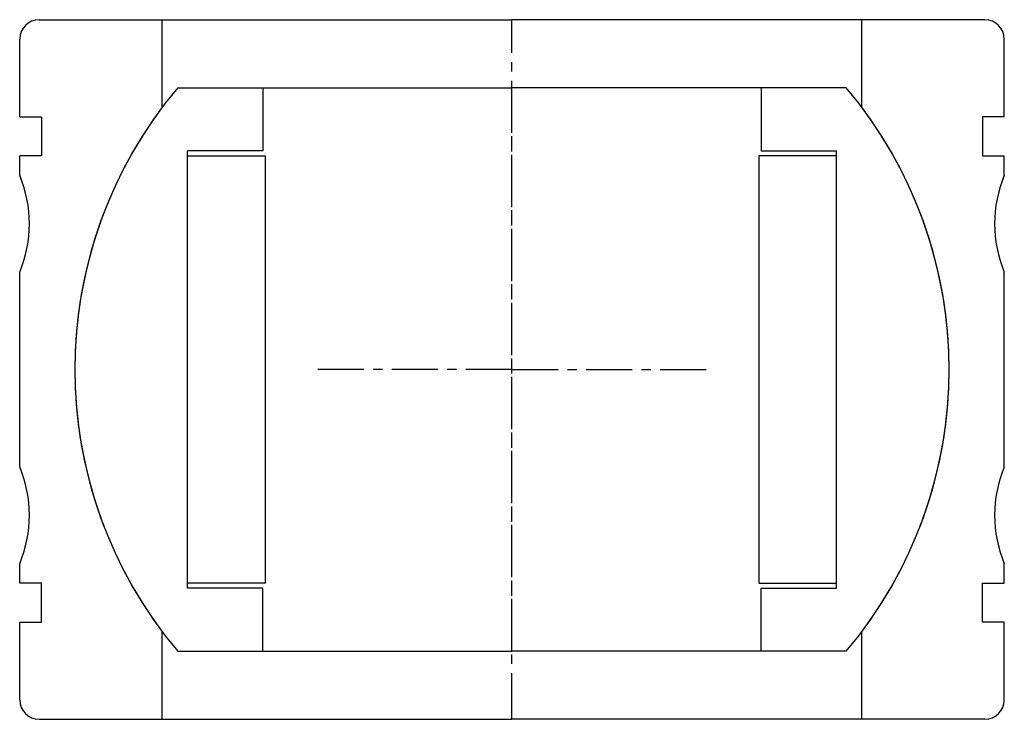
# Model space of a CAD drawing. Extents: x -51 to 51, y 64 to 136.
import ezdxf

# ---------------------------------------------------------------- set-up
doc = ezdxf.new("R2010")
doc.units = 0
doc.header["$LTSCALE"] = 0.15
doc.linetypes.add('CENTER', pattern=[50.8, 31.75, -6.35, 6.35, -6.35])
doc.layers.get('0').update_dxf_attribs({"linetype": 'CONTINUOUS'})
doc.layers.add('CENTER', color=9, linetype='CENTER')

# ---------------------------------------------------------------- blocks, each defined once
blk = doc.blocks.new('7T2-0-C')
for p, q in [((-34.41, 29), (0, 29)), ((-25.65, 29), (-25.65, 22.5)), ((34.41, 29), (0, 29)), ((25.65, 29), (25.65, 22.5)), ((-25.65, 22.5), (-33.4, 22.5)), ((-33.4, -22.5), (-33.4, 22.5)), ((25.65, 22.5), (33.4, 22.5)), ((33.4, -22.5), (33.4, 22.5)), ((-33.4, 22), (-25.4, 22)), ((-25.4, 22), (-25.4, -22)), ((25.4, 22), (25.4, -22)), ((33.4, 22), (25.4, 22)), ((-25.4, -22), (-33.4, -22)), ((25.4, -22), (33.4, -22)), ((-25.65, -22.5), (-33.4, -22.5)), ((-25.65, -29), (-25.65, -22.5)), ((25.65, -22.5), (33.4, -22.5)), ((25.65, -29), (25.65, -22.5)), ((-34.41, -29), (0, -29)), ((34.41, -29), (0, -29))]:
    blk.add_line(p, q)
for start, end in [(139.876, 220.124), (319.876, 40.124)]:
    blk.add_arc((0, 0), 45, start, end)
at = {"layer": 'CENTER'}
for p, q in [((0, -29), (0, 29)), ((0, 0), (-20.4, 0)), ((0, 0), (20.4, 0))]:
    blk.add_line(p, q, dxfattribs=at)
blk = doc.blocks.new('7T2-0-A')
for p, q in [((-48.68, 36), (-36, 36)), ((-36, 36), (0, 36)), ((-36, 27), (-36, 36)), ((36, 36), (0, 36)), ((48.68, 36), (36, 36)), ((36, 27), (36, 36)), ((-50.68, 26), (-50.68, 34)), ((50.68, 26), (50.68, 34)), ((-50.68, 26), (-48.43, 26)), ((-48.43, 26), (-48.43, 22)), ((50.68, 26), (48.43, 26)), ((48.43, 26), (48.43, 22)), ((-48.43, 22), (-50.68, 22)), ((-50.68, 20), (-50.68, 22)), ((48.43, 22), (50.68, 22)), ((50.68, 20), (50.68, 22)), ((-50.68, -10), (-50.68, 10)), ((50.68, -10), (50.68, 10)), ((-50.68, -22), (-50.68, -20)), ((50.68, -22), (50.68, -20)), ((-48.43, -22), (-50.68, -22)), ((-48.43, -26), (-48.43, -22)), ((48.43, -26), (48.43, -22)), ((48.43, -22), (50.68, -22)), ((-50.68, -34), (-50.68, -26)), ((-50.68, -26), (-48.43, -26)), ((50.68, -26), (48.43, -26)), ((50.68, -34), (50.68, -26)), ((-36, -36), (-36, -27)), ((36, -36), (36, -27)), ((-48.68, -36), (-36, -36)), ((-36, -36), (0, -36)), ((36, -36), (0, -36)), ((48.68, -36), (36, -36))]:
    blk.add_line(p, q)
for centre, radius, start, end in [((-48.68, 34), 2, 90, 180), ((48.68, 34), 2, 0, 90), ((0, 0), 45, 143.1301, 216.8699), ((0, 0), 45, 323.1301, 36.8699), ((-62.68, 15), 13, 337.3801, 22.6199), ((62.68, 15), 13, 157.3801, 202.6199), ((-62.68, -15), 13, 337.3801, 22.6199), ((62.68, -15), 13, 157.3801, 202.6199), ((-48.68, -34), 2, 180, 270), ((48.68, -34), 2, 270, 0)]:
    blk.add_arc(centre, radius, start, end)
at = {"layer": 'CENTER'}
blk.add_line((0, -36), (0, 36), dxfattribs=at)

msp = doc.modelspace()

# ---------------------------------------------------------------- block references
for name in ['7T2-0-A', '7T2-0-C']:
    msp.add_blockref(name, (0, 100))

doc.saveas('drawing.dxf')
